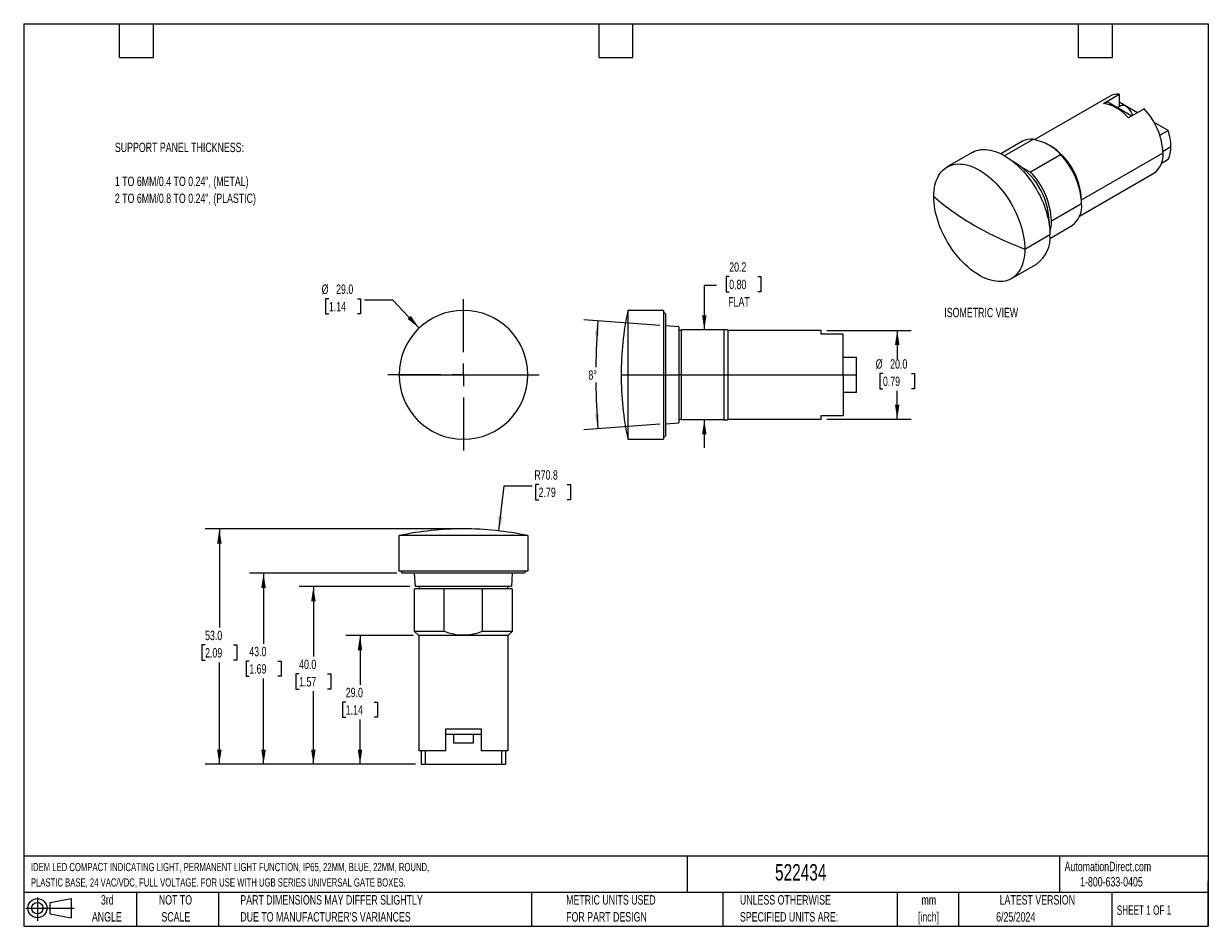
# Model space of a CAD drawing. Header units: millimetres. Extents: x 6 to 273, y 6 to 210.
import ezdxf

# ---------------------------------------------------------------- set-up
doc = ezdxf.new("R2010")
doc.units = ezdxf.units.MM
doc.linetypes.add('CENTERX2', pattern=[20.32, 12.7, -2.54, 2.54, -2.54])
doc.layers.add('CENTER', color=40, linetype='CENTERX2')
doc.layers.add('DIMENSIONS', color=140, linetype='Continuous', lineweight=25)
doc.layers.add('TEXT', color=140, linetype='Continuous', lineweight=25)
doc.styles.add('SLDTEXTSTYLE0', font='TXT', dxfattribs={"width": 0.7})
doc.styles.add('SLDTEXTSTYLE1', font='TXT', dxfattribs={"width": 0.65})
doc.dimstyles.new('SLDDIMSTYLE0', dxfattribs={"dimtxt": 2.158008, "dimasz": 3.302, "dimexe": 0, "dimexo": 0.0625, "dimgap": 0.539502, "dimtad": 0, "dimtih": 1, "dimtoh": 1, "dimrnd": 1e-09, "dimzin": 4, "dimdsep": 46, "dimtxsty": 'SLDTEXTSTYLE0', "dimsah": 1, "dimcen": 0, "dimadec": 0, "dimazin": 1, "dimtfac": 1, "dimtofl": 0, "dimtmove": 0, "dimatfit": 3, "dimfxl": 0, "dimfrac": 2, "dimtolj": 1, "dimtzin": 12, "dimarcsym": 0})
doc.dimstyles.new('SLDDIMSTYLE1', dxfattribs={"dimtxt": 2.158008, "dimasz": 3.302, "dimexe": 0, "dimexo": 0.0625, "dimgap": 0.539502, "dimtad": 0, "dimtih": 1, "dimtoh": 1, "dimdec": 4, "dimzin": 12, "dimdsep": 46, "dimtxsty": 'SLDTEXTSTYLE0', "dimsah": 1, "dimcen": 0.09, "dimadec": 0, "dimazin": 3, "dimtfac": 1, "dimtdec": 0, "dimtofl": 0, "dimtmove": 0, "dimatfit": 3, "dimfxl": 0, "dimfrac": 2, "dimtolj": 1, "dimtzin": 12, "dimarcsym": 0})
doc.dimstyles.new('SLDDIMSTYLE2', dxfattribs={"dimtxt": 2.158008, "dimasz": 3.302, "dimexe": 0, "dimexo": 0.0625, "dimgap": 0.539502, "dimtad": 0, "dimtih": 1, "dimtoh": 1, "dimrnd": 1e-09, "dimzin": 12, "dimdsep": 46, "dimtxsty": 'SLDTEXTSTYLE0', "dimsah": 1, "dimcen": 0.09, "dimadec": 0, "dimazin": 3, "dimtfac": 1, "dimtmove": 0, "dimatfit": 0, "dimfxl": 0, "dimfrac": 2, "dimtolj": 1, "dimtzin": 12, "dimarcsym": 0})
doc.dimstyles.new('SLDDIMSTYLE3', dxfattribs={"dimtxt": 2.158008, "dimasz": 3.302, "dimexe": 0, "dimexo": 0.0625, "dimgap": 0.539502, "dimtad": 0, "dimtih": 1, "dimtoh": 1, "dimrnd": 1e-09, "dimzin": 4, "dimdsep": 46, "dimtxsty": 'SLDTEXTSTYLE0', "dimsah": 1, "dimcen": 0.09, "dimadec": 0, "dimazin": 1, "dimtfac": 1, "dimtofl": 0, "dimtmove": 0, "dimatfit": 3, "dimfxl": 0, "dimfrac": 2, "dimtolj": 1, "dimtzin": 12, "dimarcsym": 0})
doc.dimstyles.new('SLDDIMSTYLE4', dxfattribs={"dimtxt": 2.158008, "dimasz": 3.302, "dimexe": 0, "dimexo": 0.0625, "dimgap": 0.539502, "dimtad": 0, "dimtih": 1, "dimtoh": 1, "dimrnd": 1e-09, "dimzin": 12, "dimdsep": 46, "dimtxsty": 'SLDTEXTSTYLE0', "dimsah": 1, "dimcen": 0, "dimadec": 0, "dimazin": 3, "dimtfac": 1, "dimtofl": 0, "dimtmove": 0, "dimatfit": 3, "dimfxl": 0, "dimfrac": 2, "dimtolj": 1, "dimtzin": 12, "dimarcsym": 0})

# ---------------------------------------------------------------- blocks, each defined once
blk = doc.blocks.new('Block11')
at = {"color": 7, "linetype": 'Continuous', "lineweight": 18}
for p, q in [((0, 2.88), (10.87, 2.88)), ((2.59, 5.31), (2.59, 0)), ((5.48, 4.17), (10.18, 5.03)), ((5.48, 1.6), (5.48, 4.17)), ((10.18, 5.03), (10.18, 0.73)), ((5.48, 1.6), (10.18, 0.73))]:
    blk.add_line(p, q, dxfattribs=at)
for radius in [2.15, 1.29]:
    blk.add_circle((2.59, 2.88), radius, dxfattribs=at)
blk = doc.blocks.new('Block12')
at = {"color": 7, "linetype": 'Continuous'}
blk.add_blockref('Block11', (0, 0), dxfattribs=at)
blk = doc.blocks.new('_D')
at = {"layer": 'DIMENSIONS'}
for p, q in [((75.06, 147.63), (74.33, 147.63)), ((74.33, 147.63), (74.33, 144.2)), ((81.47, 147.63), (82.2, 147.63)), ((82.2, 147.63), (82.2, 144.2)), ((89.45, 147.33), (83.1, 147.33)), ((95.4, 141.04), (89.45, 147.33)), ((74.33, 144.2), (75.06, 144.2)), ((82.2, 144.2), (81.47, 144.2))]:
    blk.add_line(p, q, dxfattribs=at)
blk.add_solid([(95.4, 141.04), (93.5, 143.79), (92.76, 143.09)], dxfattribs=at)
at = {"layer": 'DIMENSIONS', "char_height": 2.117, "attachment_point": 1, "style": 'SLDTEXTSTYLE0'}
for s, insert in [('%%c', (73.43, 150.84)), ('29.0', (76.69, 150.84)), ('1.14', (75.06, 146.93))]:
    blk.add_mtext(s, dxfattribs=dict(at, insert=insert))
blk = doc.blocks.new('SW_CENTERMARKSYMBOL_0')
at = {"layer": 'CENTER', "color": 0}
for p, q in [((0, 5.08), (0, 17.04)), ((-5.08, 0), (-17.04, 0)), ((0, 0), (-2.54, 0)), ((0, 0), (0, 2.54)), ((0, 0), (0, -2.54)), ((0, 0), (2.54, 0)), ((5.08, 0), (17.04, 0)), ((0, -5.08), (0, -17.04))]:
    blk.add_line(p, q, dxfattribs=at)
blk = doc.blocks.new('_D_1')
at = {"layer": 'DIMENSIONS'}
for p, q in [((149.59, 141.59), (132.43, 142.85)), ((149.59, 119.41), (132.43, 118.15))]:
    blk.add_line(p, q, dxfattribs=at)
for start, end in [(175.8058, 179.407), (180.593, 184.1942)]:
    blk.add_arc((300.86, 130.5), 165.71, start, end, dxfattribs=at)
for points in [[(135.59, 142.62), (134.88, 139.36), (135.89, 139.29)], [(135.59, 118.38), (135.89, 121.71), (134.88, 121.64)]]:
    blk.add_solid(points, dxfattribs=at)
at = {"layer": 'DIMENSIONS', "insert": (133.49, 131.51), "char_height": 2.117, "attachment_point": 1, "style": 'SLDTEXTSTYLE0'}
blk.add_mtext('8°', dxfattribs=at)
blk = doc.blocks.new('_D_2')
at = {"layer": 'DIMENSIONS'}
for p, q in [((165.19, 152.6), (164.47, 152.6)), ((164.47, 152.6), (164.47, 149.17)), ((171.6, 152.6), (172.33, 152.6)), ((172.33, 152.6), (172.33, 149.17)), ((162.29, 150.59), (159.58, 150.59)), ((159.58, 150.59), (159.58, 140.62)), ((164.47, 149.17), (165.19, 149.17)), ((172.33, 149.17), (171.6, 149.17)), ((159.58, 120.38), (159.58, 114.03))]:
    blk.add_line(p, q, dxfattribs=at)
for points in [[(159.58, 140.62), (160.09, 143.92), (159.07, 143.92)], [(159.58, 120.38), (159.07, 117.08), (160.09, 117.08)]]:
    blk.add_solid(points, dxfattribs=at)
at = {"layer": 'DIMENSIONS', "char_height": 2.117, "attachment_point": 1, "style": 'SLDTEXTSTYLE0'}
for s, insert in [('20.2', (165.19, 155.82)), ('0.80', (165.19, 151.9)), ('FLAT', (164.97, 147.99))]:
    blk.add_mtext(s, dxfattribs=dict(at, insert=insert))
blk = doc.blocks.new('_D_3')
at = {"layer": 'DIMENSIONS'}
for p, q in [((187.13, 140.5), (206.19, 140.5)), ((203.01, 140.5), (203.01, 134.11)), ((199.8, 130.8), (199.08, 130.8)), ((199.08, 130.8), (199.08, 127.37)), ((206.22, 130.8), (206.94, 130.8)), ((206.94, 130.8), (206.94, 127.37)), ((199.08, 127.37), (199.8, 127.37)), ((203.01, 120.5), (203.01, 126.89)), ((206.94, 127.37), (206.22, 127.37)), ((187.13, 120.5), (206.19, 120.5))]:
    blk.add_line(p, q, dxfattribs=at)
for points in [[(203.01, 140.5), (202.5, 137.2), (203.52, 137.2)], [(203.01, 120.5), (203.52, 123.8), (202.5, 123.8)]]:
    blk.add_solid(points, dxfattribs=at)
at = {"layer": 'DIMENSIONS', "char_height": 2.117, "attachment_point": 1, "style": 'SLDTEXTSTYLE0'}
for s, insert in [('%%c', (198.17, 134.01)), ('20.0', (201.43, 134.01)), ('0.79', (199.8, 130.1))]:
    blk.add_mtext(s, dxfattribs=dict(at, insert=insert))
blk = doc.blocks.new('_D_4')
at = {"layer": 'DIMENSIONS'}
for p, q in [((113.34, 95.37), (114.49, 105.51)), ((114.49, 105.51), (120.84, 105.51)), ((122.29, 105.81), (121.56, 105.81)), ((121.56, 105.81), (121.56, 102.38)), ((128.7, 105.81), (129.42, 105.81)), ((129.42, 105.81), (129.42, 102.38)), ((121.56, 102.38), (122.29, 102.38)), ((129.42, 102.38), (128.7, 102.38))]:
    blk.add_line(p, q, dxfattribs=at)
blk.add_solid([(113.34, 95.37), (114.21, 98.59), (113.21, 98.7)], dxfattribs=at)
at = {"layer": 'DIMENSIONS', "char_height": 2.117, "attachment_point": 1, "style": 'SLDTEXTSTYLE0'}
for s, insert in [('R70.8', (121.31, 109.02)), ('2.79', (122.29, 105.11))]:
    blk.add_mtext(s, dxfattribs=dict(at, insert=insert))
blk = doc.blocks.new('_D_5')
at = {"layer": 'DIMENSIONS'}
for p, q in [((94.01, 71.82), (78.89, 71.82)), ((82.07, 71.82), (82.07, 60.74)), ((78.86, 56.83), (78.13, 56.83)), ((78.13, 56.83), (78.13, 53.4)), ((85.27, 56.83), (86, 56.83)), ((86, 56.83), (86, 53.4)), ((78.13, 53.4), (78.86, 53.4)), ((86, 53.4), (85.27, 53.4)), ((82.07, 42.82), (82.07, 52.92)), ((94.59, 42.82), (78.89, 42.82))]:
    blk.add_line(p, q, dxfattribs=at)
for points in [[(82.07, 71.82), (81.56, 68.51), (82.57, 68.51)], [(82.07, 42.82), (82.57, 46.12), (81.56, 46.12)]]:
    blk.add_solid(points, dxfattribs=at)
at = {"layer": 'DIMENSIONS', "char_height": 2.117, "attachment_point": 1, "style": 'SLDTEXTSTYLE0'}
for s, insert in [('29.0', (78.86, 60.04)), ('1.14', (78.86, 56.13))]:
    blk.add_mtext(s, dxfattribs=dict(at, insert=insert))
blk = doc.blocks.new('_D_6')
at = {"layer": 'DIMENSIONS'}
for p, q in [((93.31, 82.82), (68.4, 82.82)), ((71.57, 82.82), (71.57, 67.08)), ((68.36, 63.16), (67.64, 63.16)), ((67.64, 63.16), (67.64, 59.73)), ((74.78, 63.16), (75.5, 63.16)), ((75.5, 63.16), (75.5, 59.73)), ((67.64, 59.73), (68.36, 59.73)), ((71.57, 42.82), (71.57, 59.25)), ((75.5, 59.73), (74.78, 59.73)), ((94.59, 42.82), (68.4, 42.82))]:
    blk.add_line(p, q, dxfattribs=at)
for points in [[(71.57, 82.82), (71.06, 79.51), (72.08, 79.51)], [(71.57, 42.82), (72.08, 46.12), (71.06, 46.12)]]:
    blk.add_solid(points, dxfattribs=at)
at = {"layer": 'DIMENSIONS', "char_height": 2.117, "attachment_point": 1, "style": 'SLDTEXTSTYLE0'}
for s, insert in [('40.0', (68.36, 66.38)), ('1.57', (68.36, 62.46))]:
    blk.add_mtext(s, dxfattribs=dict(at, insert=insert))
blk = doc.blocks.new('_D_7')
at = {"layer": 'DIMENSIONS'}
for p, q in [((90.37, 85.82), (57.18, 85.82)), ((60.35, 85.82), (60.35, 69.97)), ((57.14, 66.06), (56.42, 66.06)), ((56.42, 66.06), (56.42, 62.63)), ((63.56, 66.06), (64.28, 66.06)), ((64.28, 66.06), (64.28, 62.63)), ((56.42, 62.63), (57.14, 62.63)), ((60.35, 42.82), (60.35, 62.15)), ((64.28, 62.63), (63.56, 62.63)), ((94.59, 42.82), (57.18, 42.82))]:
    blk.add_line(p, q, dxfattribs=at)
for points in [[(60.35, 85.82), (59.84, 82.51), (60.86, 82.51)], [(60.35, 42.82), (60.86, 46.12), (59.84, 46.12)]]:
    blk.add_solid(points, dxfattribs=at)
at = {"layer": 'DIMENSIONS', "char_height": 2.117, "attachment_point": 1, "style": 'SLDTEXTSTYLE0'}
for s, insert in [('43.0', (57.14, 69.27)), ('1.69', (57.14, 65.36))]:
    blk.add_mtext(s, dxfattribs=dict(at, insert=insert))
blk = doc.blocks.new('_D_8')
at = {"layer": 'DIMENSIONS'}
for p, q in [((104.09, 95.82), (47.22, 95.82)), ((50.4, 95.82), (50.4, 73.59)), ((47.19, 69.68), (46.47, 69.68)), ((46.47, 69.68), (46.47, 66.25)), ((53.6, 69.68), (54.33, 69.68)), ((54.33, 69.68), (54.33, 66.25)), ((46.47, 66.25), (47.19, 66.25)), ((50.4, 42.82), (50.4, 65.77)), ((54.33, 66.25), (53.6, 66.25)), ((94.59, 42.82), (47.22, 42.82))]:
    blk.add_line(p, q, dxfattribs=at)
for points in [[(50.4, 95.82), (49.89, 92.51), (50.91, 92.51)], [(50.4, 42.82), (50.91, 46.12), (49.89, 46.12)]]:
    blk.add_solid(points, dxfattribs=at)
at = {"layer": 'DIMENSIONS', "char_height": 2.117, "attachment_point": 1, "style": 'SLDTEXTSTYLE0'}
for s, insert in [('53.0', (47.19, 72.89)), ('2.09', (47.19, 68.98))]:
    blk.add_mtext(s, dxfattribs=dict(at, insert=insert))

msp = doc.modelspace()

# ---------------------------------------------------------------- linework, layer by layer
for p, q in [((250.78748, 193.19321), (233.98022, 183.49058)), ((249.42312, 191.60824), (252.95865, 193.64926)), ((252.95865, 193.64926), (252.95865, 190.80543)), ((249.62391, 191.5893), (250.27165, 191.96323)), ((255.8117, 188.76502), (250.27165, 191.96323)), ((253.38938, 191.05408), (252.61794, 190.60874)), ((257.08392, 189.49946), (252.95865, 191.88092)), ((258.61551, 190.38362), (255.07997, 188.3426)), ((264.00143, 185.50607), (260.83717, 187.33275)), ((262.14545, 184.43463), (264.00143, 185.50607)), ((231.25221, 183.0704), (226.3737, 180.2541)), ((233.70335, 183.56707), (227.19836, 179.81182)), ((237.40346, 182.14948), (237.37518, 182.16581)), ((262.84972, 180.85402), (264.62591, 181.87939)), ((219.89984, 180.55816), (214.24299, 177.29253)), ((239.80017, 180.04745), (233.02609, 176.13686)), ((244.52972, 169.8699), (262.85815, 180.45068)), ((264.00143, 178.97374), (262.5065, 178.11073)), ((230.93289, 177.34523), (233.02609, 176.13686)), ((244.04283, 166.20622), (260.78667, 175.87223)), ((237.75586, 165.14303), (244.52994, 169.05362)), ((244.52994, 169.05362), (244.52994, 169.80472)), ((237.12977, 164.95052), (237.24674, 165.02873)), ((237.3728, 161.20102), (242.25132, 164.01733)), ((231.74545, 158.81587), (237.4023, 162.0815)), ((228.74181, 152.17712), (234.39866, 155.44275)), ((150.35987, 144.99948), (142.35987, 144.99948)), ((142.35987, 144.99948), (142.35987, 130.49948)), ((150.35987, 144.99948), (150.35987, 130.49948)), ((150.85987, 144.21948), (150.35987, 144.49948)), ((150.85987, 144.21948), (150.85987, 130.49948)), ((153.85987, 141.27948), (150.85987, 141.49948)), ((153.85987, 141.27948), (153.85987, 130.49948)), ((154.35987, 140.49948), (153.85987, 140.49948)), ((154.35987, 140.61948), (154.35987, 130.49948)), ((163.93987, 140.61948), (154.35987, 140.61948)), ((163.93987, 140.61948), (163.93987, 130.49948)), ((164.85987, 140.57948), (164.81987, 140.61948)), ((164.85987, 140.57948), (164.85987, 130.49948)), ((185.85987, 140.49948), (164.85987, 140.49948)), ((185.85987, 139.66463), (185.85987, 140.49948)), ((190.85987, 139.66463), (185.85987, 139.66463)), ((190.85987, 130.49948), (190.85987, 139.66463)), ((190.85987, 134.49948), (193.85987, 134.49948)), ((193.85987, 130.49948), (193.85987, 134.49948)), ((90.85882, 130.49948), (105.35882, 130.49948)), ((105.35882, 130.49948), (119.85882, 130.49948)), ((140.85987, 130.49948), (142.35987, 130.49948)), ((142.35987, 130.49948), (142.35987, 115.99948)), ((142.35987, 130.49948), (150.35987, 130.49948)), ((150.35987, 130.49948), (150.35987, 115.99948)), ((150.35987, 130.49948), (150.85987, 130.49948)), ((150.85987, 130.49948), (150.85987, 116.77948)), ((150.85987, 130.49948), (153.85987, 130.49948)), ((153.85987, 130.49948), (153.85987, 119.71948)), ((154.35987, 130.49948), (153.85987, 130.49948)), ((154.35987, 130.49948), (163.93987, 130.49948)), ((154.35987, 130.49948), (154.35987, 120.37948)), ((163.93987, 130.49948), (164.85987, 130.49948)), ((163.93987, 130.49948), (163.93987, 120.37948)), ((164.85987, 130.49948), (164.85987, 120.41948)), ((164.85987, 130.49948), (190.85987, 130.49948)), ((190.85987, 130.49948), (190.85987, 121.33433)), ((190.85987, 130.49948), (193.85987, 130.49948)), ((193.85987, 126.49948), (193.85987, 130.49948)), ((193.85987, 126.49948), (190.85987, 126.49948)), ((153.85987, 120.49948), (154.35987, 120.49948)), ((163.93987, 120.37948), (154.35987, 120.37948)), ((164.81987, 120.37948), (164.85987, 120.41948)), ((164.85987, 120.49948), (185.85987, 120.49948)), ((185.85987, 121.33433), (190.85987, 121.33433)), ((185.85987, 120.49948), (185.85987, 121.33433)), ((150.85987, 119.49948), (153.85987, 119.71948)), ((142.35987, 115.99948), (150.35987, 115.99948)), ((150.35987, 116.49948), (150.85987, 116.77948)), ((119.85882, 94.31685), (90.85882, 94.31685)), ((90.85882, 86.31685), (90.85882, 94.31685)), ((119.85882, 94.31685), (119.85882, 86.31685)), ((119.85882, 86.31685), (90.85882, 86.31685)), ((91.63882, 85.81685), (91.35882, 86.31685)), ((119.07882, 85.81685), (91.63882, 85.81685)), ((94.57882, 82.81685), (94.35882, 85.81685)), ((116.35882, 85.81685), (116.13882, 82.81685)), ((119.35882, 86.31685), (119.07882, 85.81685)), ((116.13882, 82.81685), (94.57882, 82.81685)), ((95.35882, 82.81685), (95.35882, 82.31685)), ((115.35882, 82.31685), (115.35882, 82.81685)), ((94.35882, 72.73685), (94.35882, 82.31685)), ((101.04772, 82.31685), (94.35882, 82.31685)), ((101.04772, 72.73685), (101.04772, 82.31685)), ((109.66993, 82.31685), (101.04772, 82.31685)), ((116.35882, 82.31685), (109.66993, 82.31685)), ((109.66993, 72.73685), (109.66993, 82.31685)), ((116.35882, 82.31685), (116.35882, 72.73685)), ((95.27882, 71.81685), (94.35882, 72.73685)), ((101.04772, 72.73685), (94.35882, 72.73685)), ((116.35882, 72.73685), (109.66993, 72.73685)), ((116.35882, 72.73685), (115.43882, 71.81685)), ((115.43882, 71.81685), (95.27882, 71.81685)), ((95.35882, 45.81685), (95.35882, 71.81685)), ((115.35882, 71.81685), (115.35882, 45.81685)), ((101.35882, 50.81685), (109.35882, 50.81685)), ((101.35882, 45.81685), (101.35882, 50.81685)), ((109.35882, 50.81685), (109.35882, 45.81685)), ((101.35882, 49.61685), (109.35882, 49.61685)), ((103.10882, 49.61685), (103.10882, 47.61685)), ((107.60882, 47.61685), (107.60882, 49.61685)), ((101.35882, 45.81685), (95.35882, 45.81685)), ((95.85882, 45.81685), (95.85882, 42.81685)), ((96.74198, 45.81685), (96.74198, 42.81685)), ((103.10882, 47.61685), (107.60882, 47.61685)), ((115.35882, 45.81685), (109.35882, 45.81685)), ((113.97567, 42.81685), (113.97567, 45.81685)), ((114.85882, 45.81685), (114.85882, 42.81685)), ((95.85882, 42.81685), (96.74198, 42.81685)), ((96.74198, 42.81685), (113.97567, 42.81685)), ((113.97567, 42.81685), (114.85882, 42.81685))]:
    msp.add_line(p, q)
at = {"flags": 128}
for points in [[(256.00739, 188.87799), (255.94772, 189.0751), (255.82882, 189.38154), (255.68056, 189.68182), (255.50625, 189.96921), (255.30978, 190.23732), (255.09554, 190.48013), (254.86831, 190.69225), (254.63318, 190.86891), (254.39539, 191.00618), (254.16026, 191.101), (253.93303, 191.15124), (253.71879, 191.15577), (253.52232, 191.11451), (253.38938, 191.05408)], [(219.89984, 180.55816), (220.00352, 180.61633), (220.43493, 180.82451), (220.88825, 180.99085), (221.36199, 181.11483), (221.85461, 181.19603), (222.36449, 181.23419), (222.88998, 181.22918), (223.42937, 181.18102), (223.98089, 181.08987), (224.54274, 180.95603), (225.1131, 180.77993), (225.69009, 180.56214), (226.27185, 180.30338), (226.85647, 180.00449), (227.44204, 179.66645), (228.02666, 179.29035), (228.60841, 178.87743), (229.18541, 178.42903), (229.75577, 177.94661), (230.31762, 177.43176), (230.86914, 176.88614), (231.40852, 176.31153), (231.93402, 175.70982), (232.4439, 175.08296), (232.93652, 174.433), (233.41026, 173.76205), (233.86357, 173.07232), (234.29499, 172.36604), (234.7031, 171.64552), (235.08656, 170.91311), (235.44414, 170.1712), (235.77467, 169.42221), (236.07706, 168.66859), (236.35032, 167.91278), (236.59358, 167.15726), (236.80603, 166.40449), (236.98698, 165.65693), (237.13584, 164.91701), (237.25213, 164.18714), (237.33547, 163.46972), (237.38558, 162.76707), (237.4023, 162.0815)], [(211.23935, 170.65378), (211.25607, 171.32005), (211.30618, 171.96484), (211.38952, 172.58605), (211.50581, 173.18165), (211.65467, 173.74969), (211.83562, 174.28833), (212.04807, 174.79581), (212.29133, 175.27048), (212.5646, 175.71077), (212.86699, 176.11527), (213.19751, 176.48265), (213.55509, 176.8117), (213.93856, 177.10137), (214.34666, 177.3507), (214.77808, 177.55887), (215.2314, 177.72522), (215.70514, 177.8492), (216.19775, 177.9304), (216.70764, 177.96855), (217.23313, 177.96355), (217.77251, 177.91539), (218.32403, 177.82424), (218.88589, 177.6904), (219.45624, 177.5143), (220.03324, 177.29651), (220.61499, 177.03775), (221.19961, 176.73886), (221.78519, 176.40082), (222.3698, 176.02472), (222.95156, 175.6118), (223.52856, 175.1634), (224.09891, 174.68098), (224.66077, 174.16612), (225.21228, 173.6205), (225.75167, 173.0459), (226.27716, 172.44419), (226.78705, 171.81733), (227.27966, 171.16736), (227.7534, 170.49642), (228.20672, 169.80669), (228.63813, 169.10041), (229.04624, 168.37989), (229.42971, 167.64748), (229.78729, 166.90557), (230.11781, 166.15658), (230.4202, 165.40295), (230.69347, 164.64715), (230.93672, 163.89163), (231.14918, 163.13886), (231.33013, 162.39129), (231.47899, 161.65137), (231.59528, 160.92151), (231.67862, 160.20409), (231.72873, 159.50144), (231.74545, 158.81587)], [(231.74545, 158.81587), (231.72873, 158.1496), (231.67862, 157.50481), (231.59528, 156.8836), (231.47899, 156.288), (231.33013, 155.71996), (231.14918, 155.18131), (230.93672, 154.67383), (230.69347, 154.19917), (230.4202, 153.75887), (230.11781, 153.35438), (229.78729, 152.987), (229.42971, 152.65794), (229.04624, 152.36828), (228.63813, 152.11895), (228.20672, 151.91077), (227.7534, 151.74443), (227.27966, 151.62045), (226.78705, 151.53925), (226.27716, 151.50109), (225.75167, 151.5061), (225.21228, 151.55426), (224.66077, 151.64541), (224.09891, 151.77925), (223.52856, 151.95535), (222.95156, 152.17314), (222.3698, 152.4319), (221.78519, 152.73079), (221.19961, 153.06883), (220.61499, 153.44493), (220.03324, 153.85785), (219.45624, 154.30625), (218.88589, 154.78867), (218.32403, 155.30352), (217.77251, 155.84915), (217.23313, 156.42375), (216.70764, 157.02546), (216.19775, 157.65232), (215.70514, 158.30228), (215.2314, 158.97323), (214.77808, 159.66296), (214.34666, 160.36924), (213.93856, 161.08976), (213.55509, 161.82217), (213.19751, 162.56408), (212.86699, 163.31307), (212.5646, 164.06669), (212.29133, 164.8225), (212.04807, 165.57802), (211.83562, 166.33079), (211.65467, 167.07835), (211.50581, 167.81827), (211.38952, 168.54814), (211.30618, 169.26556), (211.25607, 169.96821), (211.23935, 170.65378)], [(237.24674, 165.02873), (237.23042, 164.46245), (237.22496, 164.37643)]]:
    msp.add_lwpolyline(points, dxfattribs=at)
for centre, radius, start, end in [((252.60549, 189.93428), 3.73172, 84.5695832, 119.1551707), ((247.93201, 182.49296), 9.23643, 39.2957075, 80.7096691), ((247.30571, 179.68034), 15.5715, 2.835629, 43.4217598), ((252.79332, 181.70901), 11.83382, 0.8249664, 18.7152221), ((233.26187, 179.44909), 4.14158, 83.8807913, 119.028244), ((229.0798, 169.11494), 15.46553, 2.5563023, 57.4383212), ((258.3467, 181.70899), 6.28153, 334.1864419, 1.5544786), ((227.45138, 168.22042), 17.09887, 2.7930506, 43.7636366), ((257.88838, 179.94137), 4.9958, 305.460857, 5.8513234), ((220.99023, 164.4063), 16.26842, 2.1926813, 60.3038895), ((220.6773, 164.30982), 17.09887, 2.7930506, 43.7636366), ((248.54055, 213.41861), 56.74689, 228.9037542, 240.3080524), ((239.11474, 168.47006), 5.44656, 305.1615282, 6.1506522), ((258.7524, 231.10797), 77.17204, 240.2272311, 249.5152686), ((229.74145, 165.02833), 8.01522, 342.6336783, 0.8199075), ((230.15178, 161.36307), 7.28603, 305.6534003, 5.6587801), ((105.35882, 130.49948), 14.5, 0, 180), ((211.6932, 130.49948), 70.83333, 168.1877178, 180), ((105.35882, 130.49948), 14.5, 180, 0), ((211.6932, 130.49948), 70.83333, 180, 191.8122822), ((105.35882, 24.98352), 70.83333, 90, 101.8122822), ((105.35882, 24.98352), 70.83333, 78.1877178, 90)]:
    msp.add_arc(centre, radius, start, end)
for points, knots in [([(233.70335, 183.56707), (234.38432, 183.39533), (235.03699, 183.19841), (235.95923, 182.85253), (236.25717, 182.72881), (236.83177, 182.46243), (237.10981, 182.31896), (237.8994, 181.86327), (238.35723, 181.53151), (239.15794, 180.82113), (239.50239, 180.44095), (239.80017, 180.04745)], [0, 0, 0, 0, 0.25, 0.25, 0.375, 0.375, 0.5, 0.5, 0.75, 0.75, 1, 1, 1, 1]), ([(164.81235, 140.61948), (164.80896, 140.61948), (164.80138, 140.61948), (164.6734, 140.61948), (164.45232, 140.61948), (164.19416, 140.61948), (164.00601, 140.61948), (163.93987, 140.61948)], [0, 0, 0, 0, 0.182853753, 0.40797831, 0.640822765, 0.873739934, 1, 1, 1, 1]), ([(163.93987, 120.37948), (164.06061, 120.37948), (164.30206, 120.37948), (164.5764, 120.37948), (164.75346, 120.37948), (164.83056, 120.37948), (164.8147, 120.37948), (164.81235, 120.37948)], [0, 0, 0, 0, 0.235891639, 0.47171028, 0.714762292, 0.957753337, 1, 1, 1, 1]), ([(109.66993, 72.73685), (108.97805, 72.46569), (108.27534, 72.24539), (107.19956, 72.01692), (106.83734, 71.9578), (106.10476, 71.87777), (105.73241, 71.8569), (104.61592, 71.85675), (103.88583, 71.93937), (102.4495, 72.24332), (101.74028, 72.46543), (101.04772, 72.73685)], [0, 0, 0, 0, 0.25, 0.25, 0.375, 0.375, 0.5, 0.5, 0.75, 0.75, 1, 1, 1, 1])]:
    msp.add_open_spline(points, degree=3, knots=knots)
at = {"layer": 'TEXT'}
for p, q in [((6.35, 209.55), (273.05, 209.55)), ((6.35, 209.55), (6.35, 6.35)), ((27.94, 201.93), (27.94, 209.55)), ((35.56, 201.93), (35.56, 209.55)), ((135.89, 201.93), (135.89, 209.55)), ((143.51, 201.93), (143.51, 209.55)), ((243.84, 201.93), (243.84, 209.55)), ((251.46, 201.93), (251.46, 209.55)), ((273.05, 209.55), (273.05, 6.35)), ((27.94, 201.93), (35.56, 201.93)), ((135.89, 201.93), (143.51, 201.93)), ((243.84, 201.93), (251.46, 201.93)), ((273.05, 22.12611), (6.35, 22.12611)), ((155.7589, 22.12611), (155.7589, 13.97)), ((239.57538, 22.12611), (239.57538, 13.97)), ((273.05, 6.35), (273.05, 16.51)), ((273.05, 13.97), (6.35, 13.97)), ((31.75, 13.97), (31.75, 6.35)), ((50.21163, 13.97), (50.21163, 6.35)), ((120.64648, 13.97), (120.64648, 6.35)), ((163.78018, 13.97), (163.78018, 6.35)), ((203.0243, 13.97), (203.0243, 6.35)), ((216.8121, 13.97), (216.8121, 6.35)), ((251.34875, 13.97), (251.34875, 6.35)), ((6.35, 6.35), (273.05, 6.35))]:
    msp.add_line(p, q, dxfattribs=at)

# ---------------------------------------------------------------- block references
at = {"layer": 'CENTER'}
msp.add_blockref('SW_CENTERMARKSYMBOL_0', (105.35882, 130.49948), dxfattribs=at)
at = {"layer": 'TEXT'}
msp.add_blockref('Block12', (6.83794, 7.55386), dxfattribs=at)

# ---------------------------------------------------------------- texts
at = {"color": 179, "linetype": 'Continuous', "lineweight": 18, "char_height": 2.1166667, "attachment_point": 1, "style": 'SLDTEXTSTYLE0'}
for s, insert in [('AutomationDirect.com', (240.69496, 20.87653)), ('1-800-633-0405', (244.19158, 17.43702))]:
    msp.add_mtext(s, dxfattribs=dict(at, insert=insert))
at = {"layer": 'DIMENSIONS', "insert": (213.6187, 145.5847), "char_height": 2.1166667, "attachment_point": 1, "style": 'SLDTEXTSTYLE0'}
msp.add_mtext('ISOMETRIC VIEW', dxfattribs=at)
at = {"layer": 'TEXT'}
for s, insert, char_height, attachment_point, style in [('SUPPORT PANEL THICKNESS:', (26.87673, 182.76547), 2.1166667, 1, 'SLDTEXTSTYLE0'), ('1 TO 6MM/0.4 TO 0.24", (METAL)', (26.87673, 175.12102), 2.1166667, 1, 'SLDTEXTSTYLE0'), ('2 TO 6MM/0.8 TO 0.24", (PLASTIC)', (26.87673, 171.2988), 2.1166667, 1, 'SLDTEXTSTYLE0'), ('IDEM LED COMPACT INDICATING LIGHT, PERMANENT LIGHT FUNCTION, IP65, 22MM, BLUE, 22MM, ROUND,', (7.96573, 20.62023), 1.8520833, 1, 'SLDTEXTSTYLE0'), ('522434', (175.5018, 20.36438), 3.704167, 1, 'SLDTEXTSTYLE0'), ('PLASTIC BASE, 24 VAC/VDC, FULL VOLTAGE. FOR USE WITH UGB SERIES UNIVERSAL GATE BOXES.', (7.96573, 17.15078), 1.8520833, 1, 'SLDTEXTSTYLE0'), ('3rd', (25.16245, 13.36399), 2.116667, 2, 'SLDTEXTSTYLE0'), ('NOT TO', (40.51577, 13.36399), 2.116667, 2, 'SLDTEXTSTYLE0'), ('PART DIMENSIONS MAY DIFFER SLIGHTLY', (55.11928, 13.36399), 2.1166667, 1, 'SLDTEXTSTYLE0'), ('METRIC UNITS USED', (128.47837, 13.36399), 2.1166667, 1, 'SLDTEXTSTYLE0'), ('UNLESS OTHERWISE', (167.60791, 13.36399), 2.1166667, 1, 'SLDTEXTSTYLE0'), ('LATEST VERSION', (234.55213, 13.36399), 2.1166667, 2, 'SLDTEXTSTYLE0'), ('mm', (210.13037, 13.36129), 2.116667, 2, 'SLDTEXTSTYLE0'), ('SHEET 1 OF 1', (252.44129, 11.05149), 2.1166667, 1, 'SLDTEXTSTYLE1'), ('ANGLE', (25.06495, 9.54177), 2.116667, 2, 'SLDTEXTSTYLE0'), ('SCALE', (40.61205, 9.54177), 2.116667, 2, 'SLDTEXTSTYLE0'), ("DUE TO MANUFACTURER'S VARIANCES", (55.11928, 9.54177), 2.1166667, 1, 'SLDTEXTSTYLE0'), ('FOR PART DESIGN', (128.47837, 9.54177), 2.1166667, 1, 'SLDTEXTSTYLE0'), ('SPECIFIED UNITS ARE:', (167.60791, 9.54177), 2.1166667, 1, 'SLDTEXTSTYLE0'), ('[inch]', (210.04659, 9.53907), 2.116667, 2, 'SLDTEXTSTYLE0'), ('6/25/2024', (229.70149, 9.52754), 2.116667, 2, 'SLDTEXTSTYLE0')]:
    msp.add_mtext(s, dxfattribs=dict(at, insert=insert, char_height=char_height, attachment_point=attachment_point, style=style))

# ---------------------------------------------------------------- dimensions: what is measured, and where the dimension line sits
at = {"layer": 'DIMENSIONS'}
for base, p1, p2, text, dimstyle, picture, middle in [((159.57895, 120.37948), (163.93987, 140.61948), (163.93987, 120.37948), '<>\\PFLAT', 'SLDDIMSTYLE2', '_D_2', (159.57895, 150.5851)), ((203.01039, 120.49948), (185.85987, 140.49948), (185.85987, 120.49948), '%%c<>', 'SLDDIMSTYLE3', '_D_3', (203.01039, 130.49948))]:
    dim = msp.add_linear_dim(base=base, p1=p1, p2=p2, angle=90, text=text, dimstyle=dimstyle, dxfattribs=at)
    dim.commit()
    dim.dimension.update_dxf_attribs({"geometry": picture, "text_midpoint": middle, "dimtype": 160})
dim = msp.add_diameter_dim_2p(p1=(115.31966, 119.96232), p2=(95.39799, 141.03664), dimstyle='SLDDIMSTYLE0', dxfattribs=at)
dim.commit()
dim.dimension.update_dxf_attribs({"geometry": '_D', "text_midpoint": (78.26525, 147.32797), "dimtype": 163})
dim = msp.add_angular_dim_2l(base=(135.29508, 137.42008), line1=((150.85987, 119.49948), (153.85987, 119.71948)), line2=((153.85987, 141.27948), (150.85987, 141.49948)), dimstyle='SLDDIMSTYLE1', dxfattribs=at)
dim.commit()
dim.dimension.update_dxf_attribs({"geometry": '_D_1', "text_midpoint": (135.1505, 130.49948), "dimtype": 162})
dim = msp.add_radius_dim(center=(105.35882, 24.98352), mpoint=(113.33819, 95.36598), dimstyle='SLDDIMSTYLE4', dxfattribs=at)
dim.commit()
dim.dimension.update_dxf_attribs({"geometry": '_D_4', "text_midpoint": (125.4936, 105.50715), "dimtype": 164})
for base, p2, picture, middle in [((50.3979, 95.81685), (105.35882, 95.81685), '_D_8', (50.3979, 69.67875)), ((60.35105, 85.81685), (91.63882, 85.81685), '_D_7', (60.35105, 66.05972)), ((71.57005, 82.81685), (94.57882, 82.81685), '_D_6', (71.57005, 63.1645)), ((82.06523, 71.81685), (95.27882, 71.81685), '_D_5', (82.06523, 56.8312))]:
    dim = msp.add_linear_dim(base=base, p1=(95.85882, 42.81685), p2=p2, angle=90, dimstyle='SLDDIMSTYLE3', dxfattribs=at)
    dim.commit()
    dim.dimension.update_dxf_attribs({"geometry": picture, "text_midpoint": middle, "dimtype": 160})

doc.saveas('drawing.dxf')
